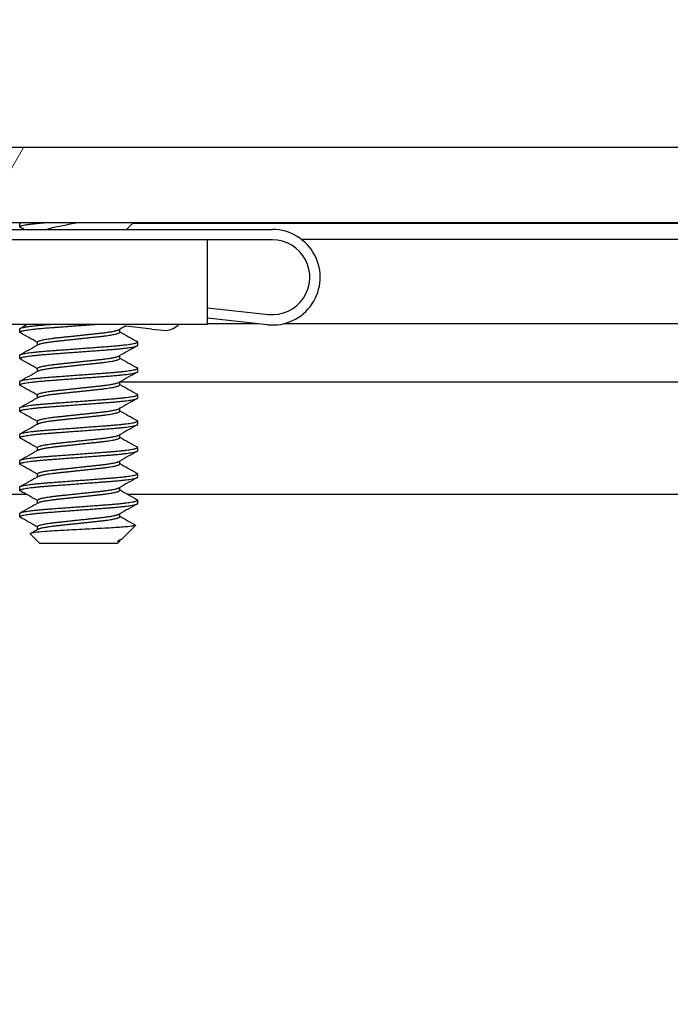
# Model space of a CAD drawing. Header units: millimetres. Extents: x 80 to 2248, y 80 to 1719.
# Tile 16 of 77: x 355 to 371, y 1548 to 1571. Entities that reach past the tile are written whole.
import ezdxf

# ---------------------------------------------------------------- set-up
doc = ezdxf.new("R2010")
doc.units = ezdxf.units.MM
doc.header["$LTSCALE"] = 8.333333
for name, color, linetype, lineweight in [('Dimension (ANSI)', 7, 'Continuous', 25), ('Hatch (ANSI)', 7, 'Continuous', 18), ('Visible (ANSI)', 7, 'Continuous', 25)]:
    doc.layers.add(name, color=color, linetype=linetype, lineweight=lineweight)
doc.styles.add('Note Text (ANSI)', font='tahoma.ttf')
doc.dimstyles.new('Default - mm (ANSI)', dxfattribs={"dimscale": 8.333333, "dimtxt": 1.75, "dimasz": 1.5, "dimexe": 2, "dimexo": 1, "dimgap": 0.8, "dimtad": 0, "dimtih": 1, "dimtoh": 1, "dimrnd": 1e-08, "dimzin": 0, "dimdsep": 46, "dimtxsty": 'Note Text (ANSI)', "dimblk": 'Filled-2', "dimcen": 0.09, "dimdle": 10, "dimclrd": 256, "dimclre": 256, "dimclrt": 256, "dimadec": 1, "dimazin": 0, "dimtfac": 1.741714, "dimtofl": 0, "dimtmove": 0, "dimatfit": 3, "dimldrblk": 'Filled-1', "dimfxl": 1, "dimtolj": 1, "dimtzin": 0, "dimlwd": -1, "dimlwe": -1, "dimarcsym": 0})

# ---------------------------------------------------------------- blocks, each defined once
blk = doc.blocks.new('Filled-2')
at = {"color": 0}
for p, q in [((0, 0), (-1, 0.1667)), ((-1, 0.1667), (-1, -0.1667)), ((-1, 0), (0, 0)), ((-1, -0.1667), (0, 0))]:
    blk.add_line(p, q, dxfattribs=at)
at = {"color": 0, "flags": 128}
blk.add_lwpolyline([(-1, -0.1667), (0, 0), (-1, 0.1667), (-1, -0.1667)], dxfattribs=at)
at = {"color": 0}
blk.add_solid([(-1, -0.1667), (0, 0), (-1, 0.1667), (-1, -0.1667)], dxfattribs=at)
blk = doc.blocks.new('*D14')
at = {"layer": 'Defpoints', "color": 0, "transparency": 16777216}
for p in [(761.887, 1626.55), (346.587, 1559.883), (761.887, 1559.883)]:
    blk.add_point(p, dxfattribs=at)
at = {"layer": 'Dimension (ANSI)', "transparency": 16777216}
for p, q in [((346.587, 1568.217), (346.587, 1643.217)), ((761.887, 1568.217), (761.887, 1643.217)), ((359.087, 1626.55), (494.673, 1626.55)), ((749.387, 1626.55), (613.801, 1626.55))]:
    blk.add_line(p, q, dxfattribs=at)
at = {"layer": 'Dimension (ANSI)', "transparency": 16777216, "xscale": 12.5, "yscale": 12.5, "zscale": 12.5, "rotation": 180}
blk.add_blockref('Filled-2', (346.587, 1626.55), dxfattribs=at)
at = {"layer": 'Dimension (ANSI)', "transparency": 16777216, "xscale": 12.5, "yscale": 12.5, "zscale": 12.5}
blk.add_blockref('Filled-2', (761.887, 1626.55), dxfattribs=at)
at = {"layer": 'Dimension (ANSI)', "transparency": 16777216, "char_height": 14.58333, "attachment_point": 5, "style": 'Note Text (ANSI)'}
for s, insert in [('\\A1; 415.30 mm', (554.237, 1640.812)), ('\\A1;[16.350 in]', (554.237, 1610.344))]:
    blk.add_mtext(s, dxfattribs=dict(at, insert=insert))
blk = doc.blocks.new('Filled-1')
at = {"color": 0}
for p, q in [((0, 0), (-1, 0.3333)), ((-1, 0.3333), (-1, -0.3333)), ((-1, 0), (0, 0)), ((-1, -0.3333), (0, 0))]:
    blk.add_line(p, q, dxfattribs=at)
at = {"color": 0, "flags": 128}
blk.add_lwpolyline([(-1, -0.3333), (0, 0), (-1, 0.3333), (-1, -0.3333)], dxfattribs=at)
at = {"color": 0}
blk.add_solid([(-1, -0.3333), (0, 0), (-1, 0.3333), (-1, -0.3333)], dxfattribs=at)

msp = doc.modelspace()

# ---------------------------------------------------------------- hatches: boundary and pattern name
at = {"layer": 'Hatch (ANSI)'}
h = msp.add_hatch(dxfattribs=at)
h.set_pattern_fill('ANSI31', color=256, scale=211.666667, angle=90, style=0)
h.set_pattern_definition([(135, (0, 0), (-18.70887, -18.70887), [])])
edge = h.paths.add_edge_path()
edge.add_line((349.7619, 1566.3638), (349.7619, 1568.1928))
edge.add_line((349.7619, 1568.1928), (343.4119, 1568.1928))
edge.add_line((343.4119, 1568.1928), (343.4119, 1480.0548))
edge.add_line((343.4119, 1480.0548), (349.7619, 1480.0548))
edge.add_line((349.7619, 1480.0548), (349.7619, 1481.8838))
edge.add_line((349.7619, 1481.8838), (351.0319, 1481.8838))
edge.add_line((351.0319, 1481.8838), (351.0319, 1482.2648))
edge.add_line((351.0319, 1482.2648), (359.9219, 1482.2648))
edge.add_line((359.9219, 1482.2648), (359.9219, 1484.2968))
edge.add_line((359.9219, 1484.2968), (352.4232, 1484.2968))
edge.add_ellipse((352.4232, 1484.6778), major_axis=(-0.381, 0), ratio=1, start_angle=357.54327, end_angle=450, ccw=False)
edge.add_ellipse((351.0783, 1484.7355), major_axis=(0.0414, 0.9643), ratio=1, start_angle=270, end_angle=443.33968)
edge.add_ellipse((348.7459, 1485.1098), major_axis=(-0.2214, -1.3794), ratio=1, start_angle=198.23411, end_angle=450, ccw=False)
edge.add_ellipse((348.3716, 1487.4421), major_axis=(0.953, 0.1529), ratio=1, start_angle=270, end_angle=450)
edge.add_ellipse((348.7459, 1485.1098), major_axis=(-3.2854, -0.5272), ratio=1, start_angle=270, end_angle=289.53257)
edge.add_ellipse((346.9679, 1488.3641), major_axis=(-0.3344, -0.1827), ratio=1, start_angle=331.35038, end_angle=450, ccw=False)
edge.add_line((346.5869, 1488.3641), (346.5869, 1559.8834))
edge.add_ellipse((346.9679, 1559.8834), major_axis=(0, 0.381), ratio=1, start_angle=331.35038, end_angle=450, ccw=False)
edge.add_ellipse((348.7459, 1563.1378), major_axis=(2.92, -1.5953), ratio=1, start_angle=270, end_angle=289.53257)
edge.add_ellipse((348.3716, 1560.8054), major_axis=(0.953, -0.1529), ratio=1, start_angle=270, end_angle=450)
edge.add_ellipse((348.7459, 1563.1378), major_axis=(-1.3794, 0.2214), ratio=1, start_angle=198.23411, end_angle=450, ccw=False)
edge.add_ellipse((351.0783, 1563.5121), major_axis=(0.1529, -0.953), ratio=1, start_angle=270, end_angle=443.33968)
edge.add_ellipse((352.4232, 1563.5698), major_axis=(-0.0163, 0.3806), ratio=1, start_angle=357.54327, end_angle=450, ccw=False)
edge.add_line((352.4232, 1563.9508), (359.9219, 1563.9508))
edge.add_line((359.9219, 1563.9508), (359.9219, 1565.9828))
edge.add_line((359.9219, 1565.9828), (351.0319, 1565.9828))
edge.add_line((351.0319, 1565.9828), (351.0319, 1566.3638))
edge.add_line((351.0319, 1566.3638), (349.7619, 1566.3638))
h = msp.add_hatch(dxfattribs=at)
h.set_pattern_fill('ANSI31', color=256, scale=211.666667, angle=15, style=0)
h.set_pattern_definition([(60, (0, 0), (-22.9136, 13.22917), [])])
h.paths.add_polyline_path([(757.9576, 1566.4025), (757.9576, 1568.2059), (350.5162, 1568.2059), (350.5162, 1566.4025)])

# ---------------------------------------------------------------- linework, layer by layer
at = {"layer": 'Visible (ANSI)'}
for p, q in [((757.9576, 1568.2059), (350.5162, 1568.2059)), ((350.5162, 1566.4025), (757.9576, 1566.4025)), ((355.4038, 1566.3919), (355.4227, 1566.4025)), ((357.9665, 1566.2328), (358.1362, 1566.4025)), ((352.1369, 1566.2328), (361.4869, 1566.2328)), ((355.393, 1566.3009), (355.393, 1566.3802)), ((451.2145, 1566.3769), (358.1106, 1566.3769)), ((359.9219, 1565.9828), (351.0319, 1565.9828)), ((361.4869, 1565.9828), (359.9219, 1565.9828)), ((359.9219, 1563.9508), (359.9219, 1565.9828)), ((449.3869, 1565.9959), (362.186, 1565.9959)), ((359.9219, 1564.3458), (361.3908, 1564.1879)), ((361.364, 1563.9394), (359.9219, 1564.0943)), ((352.4232, 1563.9508), (359.9219, 1563.9508)), ((355.393, 1563.7609), (355.393, 1563.8402)), ((357.8082, 1563.7609), (357.8082, 1563.832)), ((357.9518, 1563.9038), (357.9286, 1563.9063)), ((358.5812, 1563.8361), (357.9518, 1563.9038)), ((358.5812, 1563.8361), (358.9223, 1563.7995)), ((361.1359, 1563.9639), (359.9219, 1563.9639)), ((449.3869, 1563.9639), (361.7526, 1563.9639)), ((355.8226, 1563.4516), (355.8226, 1563.5227)), ((358.2378, 1563.4434), (358.2378, 1563.5227)), ((355.393, 1563.1259), (355.393, 1563.2052)), ((357.8082, 1563.1259), (357.8082, 1563.197)), ((355.8226, 1562.8166), (355.8226, 1562.8877)), ((358.2378, 1562.8084), (358.2378, 1562.8877)), ((355.393, 1562.4909), (355.393, 1562.5702)), ((357.8082, 1562.4909), (357.8082, 1562.562)), ((451.2145, 1562.56), (357.8082, 1562.56)), ((355.8226, 1562.1816), (355.8226, 1562.2527)), ((358.2378, 1562.1734), (358.2378, 1562.2527)), ((355.393, 1561.8559), (355.393, 1561.9352)), ((357.8082, 1561.8559), (357.8082, 1561.927)), ((355.8226, 1561.5466), (355.8226, 1561.6177)), ((358.2378, 1561.5384), (358.2378, 1561.6177)), ((355.393, 1561.2209), (355.393, 1561.3002)), ((357.8082, 1561.2209), (357.8082, 1561.292)), ((355.8226, 1560.9116), (355.8226, 1560.9827)), ((358.2378, 1560.9034), (358.2378, 1560.9827)), ((355.393, 1560.5859), (355.393, 1560.6652)), ((357.8082, 1560.5859), (357.8082, 1560.657)), ((355.8226, 1560.2766), (355.8226, 1560.3477)), ((358.2378, 1560.2684), (358.2378, 1560.3477)), ((355.393, 1559.9509), (355.393, 1560.0302)), ((357.8082, 1559.9509), (357.8082, 1560.022)), ((355.5574, 1559.8533), (348.5301, 1559.8533)), ((451.3789, 1559.8533), (357.9966, 1559.8533)), ((355.8226, 1559.6416), (355.8226, 1559.7127)), ((358.2378, 1559.6334), (358.2378, 1559.7127)), ((355.393, 1559.3159), (355.393, 1559.3952)), ((357.8082, 1559.3159), (357.8082, 1559.387)), ((355.8226, 1559.0066), (355.8226, 1559.0777)), ((357.8816, 1558.8009), (358.1868, 1559.1061)), ((355.8693, 1558.6809), (355.6484, 1558.9018)), ((355.8693, 1558.6809), (357.7616, 1558.6809)), ((357.7542, 1558.7275), (357.8082, 1558.7275)), ((357.7616, 1558.6809), (357.8082, 1558.7275)), ((357.8293, 1558.7639), (357.7924, 1558.7431)), ((357.8082, 1558.7275), (357.8082, 1558.752))]:
    msp.add_line(p, q, dxfattribs=at)
for centre, radius, start, end in [((361.4869, 1565.0828), 1.15, 263.86585, 90), ((361.4869, 1565.0828), 0.9, 263.86585, 90), ((358.8298, 1564.3923), 0.6, 278.86585, 312.61719)]:
    msp.add_arc(centre, radius, start, end, dxfattribs=at)
for points, weights in [([(355.393, 1566.3009), (355.393, 1566.351), (356.0488, 1566.4025)], [1, 0.872099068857, 0.988403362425]), ([(355.393, 1566.3802), (355.393, 1566.3908), (355.4303, 1566.4025)], [1, 0.970058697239, 0.95350025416]), ([(355.4038, 1566.2892), (355.393, 1566.2952), (355.393, 1566.3009)], [0.971473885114, 0.983771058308, 1]), ([(355.4038, 1563.7492), (355.393, 1563.7552), (355.393, 1563.7609)], [0.971473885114, 0.983771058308, 1]), ([(358.2378, 1563.5227), (358.2378, 1563.5284), (358.2271, 1563.5344)], [1, 0.983771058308, 0.971473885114]), ([(355.4038, 1563.1142), (355.393, 1563.1202), (355.393, 1563.1259)], [0.971473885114, 0.983771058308, 1]), ([(358.2378, 1562.8877), (358.2378, 1562.8934), (358.2271, 1562.8994)], [1, 0.983771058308, 0.971473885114]), ([(355.4038, 1562.4792), (355.393, 1562.4852), (355.393, 1562.4909)], [0.971473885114, 0.983771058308, 1]), ([(358.2378, 1562.2527), (358.2378, 1562.2584), (358.2271, 1562.2644)], [1, 0.983771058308, 0.971473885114]), ([(355.4038, 1561.8442), (355.393, 1561.8502), (355.393, 1561.8559)], [0.971473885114, 0.983771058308, 1]), ([(358.2378, 1561.6177), (358.2378, 1561.6234), (358.2271, 1561.6294)], [1, 0.983771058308, 0.971473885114]), ([(355.4038, 1561.2092), (355.393, 1561.2152), (355.393, 1561.2209)], [0.971473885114, 0.983771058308, 1]), ([(358.2378, 1560.9827), (358.2378, 1560.9884), (358.2271, 1560.9944)], [1, 0.983771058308, 0.971473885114]), ([(355.4038, 1560.5742), (355.393, 1560.5802), (355.393, 1560.5859)], [0.971473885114, 0.983771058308, 1]), ([(358.2378, 1560.3477), (358.2378, 1560.3534), (358.2271, 1560.3594)], [1, 0.983771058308, 0.971473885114]), ([(355.4038, 1559.9392), (355.393, 1559.9452), (355.393, 1559.9509)], [0.971473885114, 0.983771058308, 1]), ([(358.2378, 1559.7127), (358.2378, 1559.7184), (358.2271, 1559.7244)], [1, 0.983771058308, 0.971473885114]), ([(355.4038, 1559.3042), (355.393, 1559.3102), (355.393, 1559.3159)], [0.971473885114, 0.983771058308, 1]), ([(357.7542, 1558.7275), (357.7789, 1558.7355), (357.7924, 1558.7431)], [0.941670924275, 0.948650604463, 0.961256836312])]:
    msp.add_rational_spline(points, weights, degree=2, dxfattribs=at)
for points, knots in [([(356.0174, 1566.2328), (356.0374, 1566.2396), (356.0589, 1566.2463), (356.198, 1566.286), (356.3317, 1566.3113), (356.55, 1566.3553), (356.6753, 1566.3791), (356.805, 1566.4025)], [-0.083334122, -0.083334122, -0.083334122, -0.083334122, -0.076431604, -0.076431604, -0.041316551, -0.041316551, -0.001073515, -0.001073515, -0.001073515, -0.001073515]), ([(358.1868, 1559.1061), (358.18, 1559.0992), (358.1481, 1559.0932), (358.0757, 1559.0823), (358.0219, 1559.0763), (357.8605, 1559.0618), (357.7415, 1559.0533), (357.5355, 1559.0414), (357.4616, 1559.0377), (357.2305, 1559.0259), (357.0649, 1559.0172), (356.7316, 1558.9995), (356.5672, 1558.9905), (356.2929, 1558.9753), (356.1442, 1558.9677), (355.899, 1558.9496), (355.8131, 1558.9412), (355.7144, 1558.9276), (355.6865, 1558.9224), (355.6462, 1558.9107), (355.6447, 1558.9055), (355.6484, 1558.9018)], [-0.3275077, -0.3275077, -0.3275077, -0.3275077, -0.298679, -0.298679, -0.26513723, -0.26513723, -0.21824944, -0.21824944, -0.19498337, -0.19498337, -0.1484776, -0.1484776, -0.10250817, -0.10250817, -0.06653819, -0.06653819, -0.03897493, -0.03897493, -0.02198565, -0.02198565, -0.000001, -0.000001, -0.000001, -0.000001])]:
    msp.add_open_spline(points, degree=3, knots=knots, dxfattribs=at)
for points in [[(355.5048, 1566.2328), (355.4711, 1566.2516), (355.4374, 1566.2704), (355.4038, 1566.2892)], [(355.4038, 1563.8519), (355.4627, 1563.8848), (355.5217, 1563.9178), (355.5806, 1563.9508)], [(357.9385, 1563.9052), (357.8897, 1563.8779), (357.841, 1563.8505), (357.7924, 1563.8231)], [(355.8226, 1563.5145), (355.6832, 1563.593), (355.5435, 1563.6712), (355.4038, 1563.7492)], [(357.8082, 1563.7691), (357.9477, 1563.6906), (358.0874, 1563.6124), (358.2271, 1563.5344)], [(355.4038, 1563.2169), (355.5488, 1563.2979), (355.6938, 1563.379), (355.8385, 1563.4605)], [(358.2271, 1563.4317), (358.0821, 1563.3507), (357.9371, 1563.2696), (357.7924, 1563.1881)], [(355.8226, 1562.8795), (355.6832, 1562.958), (355.5435, 1563.0362), (355.4038, 1563.1142)], [(357.8082, 1563.1341), (357.9477, 1563.0556), (358.0874, 1562.9774), (358.2271, 1562.8994)], [(355.4038, 1562.5819), (355.5488, 1562.6629), (355.6938, 1562.744), (355.8385, 1562.8255)], [(358.2271, 1562.7967), (358.0821, 1562.7157), (357.9371, 1562.6346), (357.7924, 1562.5531)], [(355.8226, 1562.2445), (355.6832, 1562.323), (355.5435, 1562.4012), (355.4038, 1562.4792)], [(357.8082, 1562.4991), (357.9477, 1562.4206), (358.0874, 1562.3424), (358.2271, 1562.2644)], [(355.4038, 1561.9469), (355.5488, 1562.0279), (355.6938, 1562.109), (355.8385, 1562.1905)], [(358.2271, 1562.1617), (358.0821, 1562.0807), (357.9371, 1561.9996), (357.7924, 1561.9181)], [(355.8226, 1561.6095), (355.6832, 1561.688), (355.5435, 1561.7662), (355.4038, 1561.8442)], [(357.8082, 1561.8641), (357.9477, 1561.7856), (358.0874, 1561.7074), (358.2271, 1561.6294)], [(355.4038, 1561.3119), (355.5488, 1561.3929), (355.6938, 1561.474), (355.8385, 1561.5555)], [(358.2271, 1561.5267), (358.0821, 1561.4457), (357.9371, 1561.3646), (357.7924, 1561.2831)], [(355.8226, 1560.9745), (355.6832, 1561.053), (355.5435, 1561.1312), (355.4038, 1561.2092)], [(357.8082, 1561.2291), (357.9477, 1561.1506), (358.0874, 1561.0724), (358.2271, 1560.9944)], [(355.4038, 1560.6769), (355.5488, 1560.7579), (355.6938, 1560.839), (355.8385, 1560.9205)], [(358.2271, 1560.8917), (358.0821, 1560.8107), (357.9371, 1560.7296), (357.7924, 1560.6481)], [(355.8226, 1560.3395), (355.6832, 1560.418), (355.5435, 1560.4962), (355.4038, 1560.5742)], [(357.8082, 1560.5941), (357.9477, 1560.5156), (358.0874, 1560.4374), (358.2271, 1560.3594)], [(355.4038, 1560.0419), (355.5488, 1560.1229), (355.6938, 1560.204), (355.8385, 1560.2855)], [(358.2271, 1560.2567), (358.0821, 1560.1757), (357.9371, 1560.0946), (357.7924, 1560.0131)], [(355.8226, 1559.7045), (355.6832, 1559.783), (355.5435, 1559.8612), (355.4038, 1559.9392)], [(357.8082, 1559.9591), (357.9477, 1559.8806), (358.0874, 1559.8024), (358.2271, 1559.7244)], [(355.4038, 1559.4069), (355.5488, 1559.4879), (355.6938, 1559.569), (355.8385, 1559.6505)], [(358.2271, 1559.6217), (358.0821, 1559.5407), (357.9371, 1559.4596), (357.7924, 1559.3781)], [(355.8226, 1559.0695), (355.6832, 1559.148), (355.5435, 1559.2262), (355.4038, 1559.3042)], [(357.8082, 1559.3241), (357.9332, 1559.2538), (358.0582, 1559.1837), (358.1834, 1559.1138)], [(358.1834, 1559.1138), (358.1881, 1559.1111), (358.1893, 1559.1085), (358.1868, 1559.1061)], [(355.6524, 1558.911), (355.7145, 1558.9458), (355.7765, 1558.9806), (355.8385, 1559.0155)], [(357.7542, 1558.7275), (357.8164, 1558.7542), (357.8595, 1558.7788), (357.8816, 1558.8009)]]:
    msp.add_open_spline(points, degree=3, dxfattribs=at)
for points, weights, knots in [([(355.393, 1563.8402), (355.393, 1563.8932), (356.1042, 1563.9461), (356.1353, 1563.9484), (356.1673, 1563.9508)], [1, 0.866025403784, 1, 0.99328166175, 0.987237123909], [0.5625, 0.5625, 0.5625, 0.572916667, 0.572916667, 0.573439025, 0.573439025, 0.573439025]), ([(355.393, 1563.7609), (355.393, 1563.8138), (356.1042, 1563.8667), (356.6413, 1563.9067), (357.2341, 1563.9508)], [1, 0.866025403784, 1, 0.895388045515, 0.954145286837], [0.5, 0.5, 0.5, 0.510416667, 0.510416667, 0.518550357, 0.518550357, 0.518550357]), ([(356.8154, 1563.6815), (357.0815, 1563.7099), (357.3118, 1563.7344), (357.7104, 1563.7769), (357.7924, 1563.8231)], [0.933012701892, 0.933012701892, 1, 0.889515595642, 0.961256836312], [0.515625, 0.515625, 0.515625, 0.520833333, 0.520833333, 0.529423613, 0.529423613, 0.529423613]), ([(355.8226, 1563.5227), (355.8226, 1563.5757), (356.319, 1563.6286), (356.5494, 1563.6531), (356.8154, 1563.6815)], [1, 0.866025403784, 1, 0.933012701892, 0.933012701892], [0.5, 0.5, 0.5, 0.510416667, 0.510416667, 0.515625, 0.515625, 0.515625]), ([(355.8385, 1563.4605), (355.9205, 1563.5067), (356.319, 1563.5492), (356.5494, 1563.5738), (356.8154, 1563.6021)], [0.961256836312, 0.889515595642, 1, 0.933012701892, 0.933012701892], [0.501826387, 0.501826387, 0.501826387, 0.510416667, 0.510416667, 0.515625, 0.515625, 0.515625]), ([(356.8154, 1563.6021), (357.0815, 1563.6305), (357.3118, 1563.655), (357.8082, 1563.708), (357.8082, 1563.7609)], [0.933012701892, 0.933012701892, 1, 0.866025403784, 1], [0.515625, 0.515625, 0.515625, 0.520833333, 0.520833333, 0.53125, 0.53125, 0.53125]), ([(355.393, 1563.2052), (355.393, 1563.2582), (356.1042, 1563.3111), (356.8154, 1563.364), (357.5266, 1563.4169), (358.2378, 1563.4698), (358.2378, 1563.5227)], [1, 0.866025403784, 1, 0.866025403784, 1, 0.866025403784, 1], [0.5, 0.5, 0.5, 0.510416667, 0.510416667, 0.520833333, 0.520833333, 0.53125, 0.53125, 0.53125]), ([(355.393, 1563.1259), (355.393, 1563.1788), (356.1042, 1563.2317), (356.8154, 1563.2846), (357.5266, 1563.3375), (358.2378, 1563.3905), (358.2378, 1563.4434)], [1, 0.866025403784, 1, 0.866025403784, 1, 0.866025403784, 1], [0.4375, 0.4375, 0.4375, 0.447916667, 0.447916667, 0.458333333, 0.458333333, 0.46875, 0.46875, 0.46875]), ([(356.8154, 1563.0465), (357.0815, 1563.0749), (357.3118, 1563.0994), (357.7104, 1563.1419), (357.7924, 1563.1881)], [0.933012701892, 0.933012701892, 1, 0.889515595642, 0.961256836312], [0.453125, 0.453125, 0.453125, 0.458333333, 0.458333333, 0.466923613, 0.466923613, 0.466923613]), ([(356.8154, 1562.9671), (357.0815, 1562.9955), (357.3118, 1563.02), (357.8082, 1563.073), (357.8082, 1563.1259)], [0.933012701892, 0.933012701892, 1, 0.866025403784, 1], [0.453125, 0.453125, 0.453125, 0.458333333, 0.458333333, 0.46875, 0.46875, 0.46875]), ([(355.393, 1562.5702), (355.393, 1562.6232), (356.1042, 1562.6761), (356.8154, 1562.729), (357.5266, 1562.7819), (358.2378, 1562.8348), (358.2378, 1562.8877)], [1, 0.866025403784, 1, 0.866025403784, 1, 0.866025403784, 1], [0.4375, 0.4375, 0.4375, 0.447916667, 0.447916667, 0.458333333, 0.458333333, 0.46875, 0.46875, 0.46875]), ([(355.8226, 1562.8877), (355.8226, 1562.9407), (356.319, 1562.9936), (356.5494, 1563.0181), (356.8154, 1563.0465)], [1, 0.866025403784, 1, 0.933012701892, 0.933012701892], [0.4375, 0.4375, 0.4375, 0.447916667, 0.447916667, 0.453125, 0.453125, 0.453125]), ([(355.8385, 1562.8255), (355.9205, 1562.8717), (356.319, 1562.9142), (356.5494, 1562.9388), (356.8154, 1562.9671)], [0.961256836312, 0.889515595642, 1, 0.933012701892, 0.933012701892], [0.439326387, 0.439326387, 0.439326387, 0.447916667, 0.447916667, 0.453125, 0.453125, 0.453125]), ([(355.393, 1562.4909), (355.393, 1562.5438), (356.1042, 1562.5967), (356.8154, 1562.6496), (357.5266, 1562.7025), (358.2378, 1562.7555), (358.2378, 1562.8084)], [1, 0.866025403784, 1, 0.866025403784, 1, 0.866025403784, 1], [0.375, 0.375, 0.375, 0.385416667, 0.385416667, 0.395833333, 0.395833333, 0.40625, 0.40625, 0.40625]), ([(355.8226, 1562.2527), (355.8226, 1562.3057), (356.319, 1562.3586), (356.5494, 1562.3831), (356.8154, 1562.4115)], [1, 0.866025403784, 1, 0.933012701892, 0.933012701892], [0.375, 0.375, 0.375, 0.385416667, 0.385416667, 0.390625, 0.390625, 0.390625]), ([(356.8154, 1562.4115), (357.0815, 1562.4399), (357.3118, 1562.4644), (357.7104, 1562.5069), (357.7924, 1562.5531)], [0.933012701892, 0.933012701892, 1, 0.889515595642, 0.961256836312], [0.390625, 0.390625, 0.390625, 0.395833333, 0.395833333, 0.404423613, 0.404423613, 0.404423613]), ([(356.8154, 1562.3321), (357.0815, 1562.3605), (357.3118, 1562.385), (357.8082, 1562.438), (357.8082, 1562.4909)], [0.933012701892, 0.933012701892, 1, 0.866025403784, 1], [0.390625, 0.390625, 0.390625, 0.395833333, 0.395833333, 0.40625, 0.40625, 0.40625]), ([(355.393, 1561.9352), (355.393, 1561.9882), (356.1042, 1562.0411), (356.8154, 1562.094), (357.5266, 1562.1469), (358.2378, 1562.1998), (358.2378, 1562.2527)], [1, 0.866025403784, 1, 0.866025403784, 1, 0.866025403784, 1], [0.375, 0.375, 0.375, 0.385416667, 0.385416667, 0.395833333, 0.395833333, 0.40625, 0.40625, 0.40625]), ([(355.393, 1561.8559), (355.393, 1561.9088), (356.1042, 1561.9617), (356.8154, 1562.0146), (357.5266, 1562.0675), (358.2378, 1562.1205), (358.2378, 1562.1734)], [1, 0.866025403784, 1, 0.866025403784, 1, 0.866025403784, 1], [0.3125, 0.3125, 0.3125, 0.322916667, 0.322916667, 0.333333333, 0.333333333, 0.34375, 0.34375, 0.34375]), ([(355.8385, 1562.1905), (355.9205, 1562.2367), (356.319, 1562.2792), (356.5494, 1562.3038), (356.8154, 1562.3321)], [0.961256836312, 0.889515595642, 1, 0.933012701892, 0.933012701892], [0.376826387, 0.376826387, 0.376826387, 0.385416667, 0.385416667, 0.390625, 0.390625, 0.390625]), ([(356.8154, 1561.7765), (357.0815, 1561.8049), (357.3118, 1561.8294), (357.7104, 1561.8719), (357.7924, 1561.9181)], [0.933012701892, 0.933012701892, 1, 0.889515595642, 0.961256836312], [0.328125, 0.328125, 0.328125, 0.333333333, 0.333333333, 0.341923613, 0.341923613, 0.341923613]), ([(355.8226, 1561.6177), (355.8226, 1561.6707), (356.319, 1561.7236), (356.5494, 1561.7481), (356.8154, 1561.7765)], [1, 0.866025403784, 1, 0.933012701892, 0.933012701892], [0.3125, 0.3125, 0.3125, 0.322916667, 0.322916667, 0.328125, 0.328125, 0.328125]), ([(355.8385, 1561.5555), (355.9205, 1561.6017), (356.319, 1561.6442), (356.5494, 1561.6688), (356.8154, 1561.6971)], [0.961256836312, 0.889515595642, 1, 0.933012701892, 0.933012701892], [0.314326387, 0.314326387, 0.314326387, 0.322916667, 0.322916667, 0.328125, 0.328125, 0.328125]), ([(356.8154, 1561.6971), (357.0815, 1561.7255), (357.3118, 1561.75), (357.8082, 1561.803), (357.8082, 1561.8559)], [0.933012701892, 0.933012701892, 1, 0.866025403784, 1], [0.328125, 0.328125, 0.328125, 0.333333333, 0.333333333, 0.34375, 0.34375, 0.34375]), ([(355.393, 1561.3002), (355.393, 1561.3532), (356.1042, 1561.4061), (356.8154, 1561.459), (357.5266, 1561.5119), (358.2378, 1561.5648), (358.2378, 1561.6177)], [1, 0.866025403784, 1, 0.866025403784, 1, 0.866025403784, 1], [0.3125, 0.3125, 0.3125, 0.322916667, 0.322916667, 0.333333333, 0.333333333, 0.34375, 0.34375, 0.34375]), ([(355.393, 1561.2209), (355.393, 1561.2738), (356.1042, 1561.3267), (356.8154, 1561.3796), (357.5266, 1561.4325), (358.2378, 1561.4855), (358.2378, 1561.5384)], [1, 0.866025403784, 1, 0.866025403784, 1, 0.866025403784, 1], [0.25, 0.25, 0.25, 0.260416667, 0.260416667, 0.270833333, 0.270833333, 0.28125, 0.28125, 0.28125]), ([(356.8154, 1561.1415), (357.0815, 1561.1699), (357.3118, 1561.1944), (357.7104, 1561.2369), (357.7924, 1561.2831)], [0.933012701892, 0.933012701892, 1, 0.889515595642, 0.961256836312], [0.265625, 0.265625, 0.265625, 0.270833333, 0.270833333, 0.279423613, 0.279423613, 0.279423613]), ([(356.8154, 1561.0621), (357.0815, 1561.0905), (357.3118, 1561.115), (357.8082, 1561.168), (357.8082, 1561.2209)], [0.933012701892, 0.933012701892, 1, 0.866025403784, 1], [0.265625, 0.265625, 0.265625, 0.270833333, 0.270833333, 0.28125, 0.28125, 0.28125]), ([(355.393, 1560.6652), (355.393, 1560.7182), (356.1042, 1560.7711), (356.8154, 1560.824), (357.5266, 1560.8769), (358.2378, 1560.9298), (358.2378, 1560.9827)], [1, 0.866025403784, 1, 0.866025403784, 1, 0.866025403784, 1], [0.25, 0.25, 0.25, 0.260416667, 0.260416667, 0.270833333, 0.270833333, 0.28125, 0.28125, 0.28125]), ([(355.8226, 1560.9827), (355.8226, 1561.0357), (356.319, 1561.0886), (356.5494, 1561.1131), (356.8154, 1561.1415)], [1, 0.866025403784, 1, 0.933012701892, 0.933012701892], [0.25, 0.25, 0.25, 0.260416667, 0.260416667, 0.265625, 0.265625, 0.265625]), ([(355.8385, 1560.9205), (355.9205, 1560.9667), (356.319, 1561.0092), (356.5494, 1561.0338), (356.8154, 1561.0621)], [0.961256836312, 0.889515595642, 1, 0.933012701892, 0.933012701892], [0.251826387, 0.251826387, 0.251826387, 0.260416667, 0.260416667, 0.265625, 0.265625, 0.265625]), ([(355.393, 1560.5859), (355.393, 1560.6388), (356.1042, 1560.6917), (356.8154, 1560.7446), (357.5266, 1560.7975), (358.2378, 1560.8505), (358.2378, 1560.9034)], [1, 0.866025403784, 1, 0.866025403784, 1, 0.866025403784, 1], [0.1875, 0.1875, 0.1875, 0.197916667, 0.197916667, 0.208333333, 0.208333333, 0.21875, 0.21875, 0.21875]), ([(355.8226, 1560.3477), (355.8226, 1560.4007), (356.319, 1560.4536), (356.5494, 1560.4781), (356.8154, 1560.5065)], [1, 0.866025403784, 1, 0.933012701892, 0.933012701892], [0.1875, 0.1875, 0.1875, 0.197916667, 0.197916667, 0.203125, 0.203125, 0.203125]), ([(356.8154, 1560.5065), (357.0815, 1560.5349), (357.3118, 1560.5594), (357.7104, 1560.6019), (357.7924, 1560.6481)], [0.933012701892, 0.933012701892, 1, 0.889515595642, 0.961256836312], [0.203125, 0.203125, 0.203125, 0.208333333, 0.208333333, 0.216923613, 0.216923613, 0.216923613]), ([(356.8154, 1560.4271), (357.0815, 1560.4555), (357.3118, 1560.48), (357.8082, 1560.533), (357.8082, 1560.5859)], [0.933012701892, 0.933012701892, 1, 0.866025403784, 1], [0.203125, 0.203125, 0.203125, 0.208333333, 0.208333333, 0.21875, 0.21875, 0.21875]), ([(355.393, 1560.0302), (355.393, 1560.0832), (356.1042, 1560.1361), (356.8154, 1560.189), (357.5266, 1560.2419), (358.2378, 1560.2948), (358.2378, 1560.3477)], [1, 0.866025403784, 1, 0.866025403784, 1, 0.866025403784, 1], [0.1875, 0.1875, 0.1875, 0.197916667, 0.197916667, 0.208333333, 0.208333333, 0.21875, 0.21875, 0.21875]), ([(355.393, 1559.9509), (355.393, 1560.0038), (356.1042, 1560.0567), (356.8154, 1560.1096), (357.5266, 1560.1625), (358.2378, 1560.2155), (358.2378, 1560.2684)], [1, 0.866025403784, 1, 0.866025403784, 1, 0.866025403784, 1], [0.125, 0.125, 0.125, 0.135416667, 0.135416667, 0.145833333, 0.145833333, 0.15625, 0.15625, 0.15625]), ([(355.8385, 1560.2855), (355.9205, 1560.3317), (356.319, 1560.3742), (356.5494, 1560.3988), (356.8154, 1560.4271)], [0.961256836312, 0.889515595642, 1, 0.933012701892, 0.933012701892], [0.189326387, 0.189326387, 0.189326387, 0.197916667, 0.197916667, 0.203125, 0.203125, 0.203125]), ([(356.8154, 1559.8715), (357.0815, 1559.8999), (357.3118, 1559.9244), (357.7104, 1559.9669), (357.7924, 1560.0131)], [0.933012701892, 0.933012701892, 1, 0.889515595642, 0.961256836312], [0.140625, 0.140625, 0.140625, 0.145833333, 0.145833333, 0.154423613, 0.154423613, 0.154423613]), ([(355.8226, 1559.7127), (355.8226, 1559.7657), (356.319, 1559.8186), (356.5494, 1559.8431), (356.8154, 1559.8715)], [1, 0.866025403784, 1, 0.933012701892, 0.933012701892], [0.125, 0.125, 0.125, 0.135416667, 0.135416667, 0.140625, 0.140625, 0.140625]), ([(355.8385, 1559.6505), (355.9205, 1559.6967), (356.319, 1559.7392), (356.5494, 1559.7638), (356.8154, 1559.7921)], [0.961256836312, 0.889515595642, 1, 0.933012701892, 0.933012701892], [0.126826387, 0.126826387, 0.126826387, 0.135416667, 0.135416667, 0.140625, 0.140625, 0.140625]), ([(356.8154, 1559.7921), (357.0815, 1559.8205), (357.3118, 1559.845), (357.8082, 1559.898), (357.8082, 1559.9509)], [0.933012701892, 0.933012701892, 1, 0.866025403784, 1], [0.140625, 0.140625, 0.140625, 0.145833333, 0.145833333, 0.15625, 0.15625, 0.15625]), ([(355.393, 1559.3952), (355.393, 1559.4482), (356.1042, 1559.5011), (356.8154, 1559.554), (357.5266, 1559.6069), (358.2378, 1559.6598), (358.2378, 1559.7127)], [1, 0.866025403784, 1, 0.866025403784, 1, 0.866025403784, 1], [0.125, 0.125, 0.125, 0.135416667, 0.135416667, 0.145833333, 0.145833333, 0.15625, 0.15625, 0.15625]), ([(355.393, 1559.3159), (355.393, 1559.3688), (356.1042, 1559.4217), (356.8154, 1559.4746), (357.5266, 1559.5275), (358.2378, 1559.5805), (358.2378, 1559.6334)], [1, 0.866025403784, 1, 0.866025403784, 1, 0.866025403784, 1], [0.0625, 0.0625, 0.0625, 0.072916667, 0.072916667, 0.083333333, 0.083333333, 0.09375, 0.09375, 0.09375]), ([(356.8154, 1559.2365), (357.0815, 1559.2649), (357.3118, 1559.2894), (357.7104, 1559.3319), (357.7924, 1559.3781)], [0.933012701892, 0.933012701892, 1, 0.889515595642, 0.961256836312], [0.078125, 0.078125, 0.078125, 0.083333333, 0.083333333, 0.091923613, 0.091923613, 0.091923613]), ([(356.8154, 1559.1571), (357.0815, 1559.1855), (357.3118, 1559.21), (357.8082, 1559.263), (357.8082, 1559.3159)], [0.933012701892, 0.933012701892, 1, 0.866025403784, 1], [0.078125, 0.078125, 0.078125, 0.083333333, 0.083333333, 0.09375, 0.09375, 0.09375]), ([(355.8226, 1559.0777), (355.8226, 1559.1307), (356.319, 1559.1836), (356.5494, 1559.2081), (356.8154, 1559.2365)], [1, 0.866025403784, 1, 0.933012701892, 0.933012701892], [0.0625, 0.0625, 0.0625, 0.072916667, 0.072916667, 0.078125, 0.078125, 0.078125]), ([(355.8385, 1559.0155), (355.9205, 1559.0617), (356.319, 1559.1042), (356.5494, 1559.1288), (356.8154, 1559.1571)], [0.961256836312, 0.889515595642, 1, 0.933012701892, 0.933012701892], [0.064326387, 0.064326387, 0.064326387, 0.072916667, 0.072916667, 0.078125, 0.078125, 0.078125])]:
    msp.add_rational_spline(points, weights, degree=2, knots=knots, dxfattribs=at)

# ---------------------------------------------------------------- dimensions: what is measured, and where the dimension line sits
at = {"layer": 'Dimension (ANSI)'}
dim = msp.add_linear_dim(base=(761.8869, 1626.5501), p1=(346.5869, 1559.8834), p2=(761.8869, 1559.8834), text=' <> mm\\X[16.350 in]', dimstyle='Default - mm (ANSI)', override={"dimgap": 0.8, "dimtih": 0, "dimtoh": 0, "dimdec": 2, "dimpost": '', "dimtol": 0, "dimlim": 0, "dimtp": 0, "dimtm": 0, "dimtdec": 2, "dimatfit": 1}, dxfattribs=at)
dim.commit()
dim.dimension.update_dxf_attribs({"geometry": '*D14', "text_midpoint": (554.2369, 1626.5501), "dimtype": 160})

doc.saveas('drawing.dxf')
